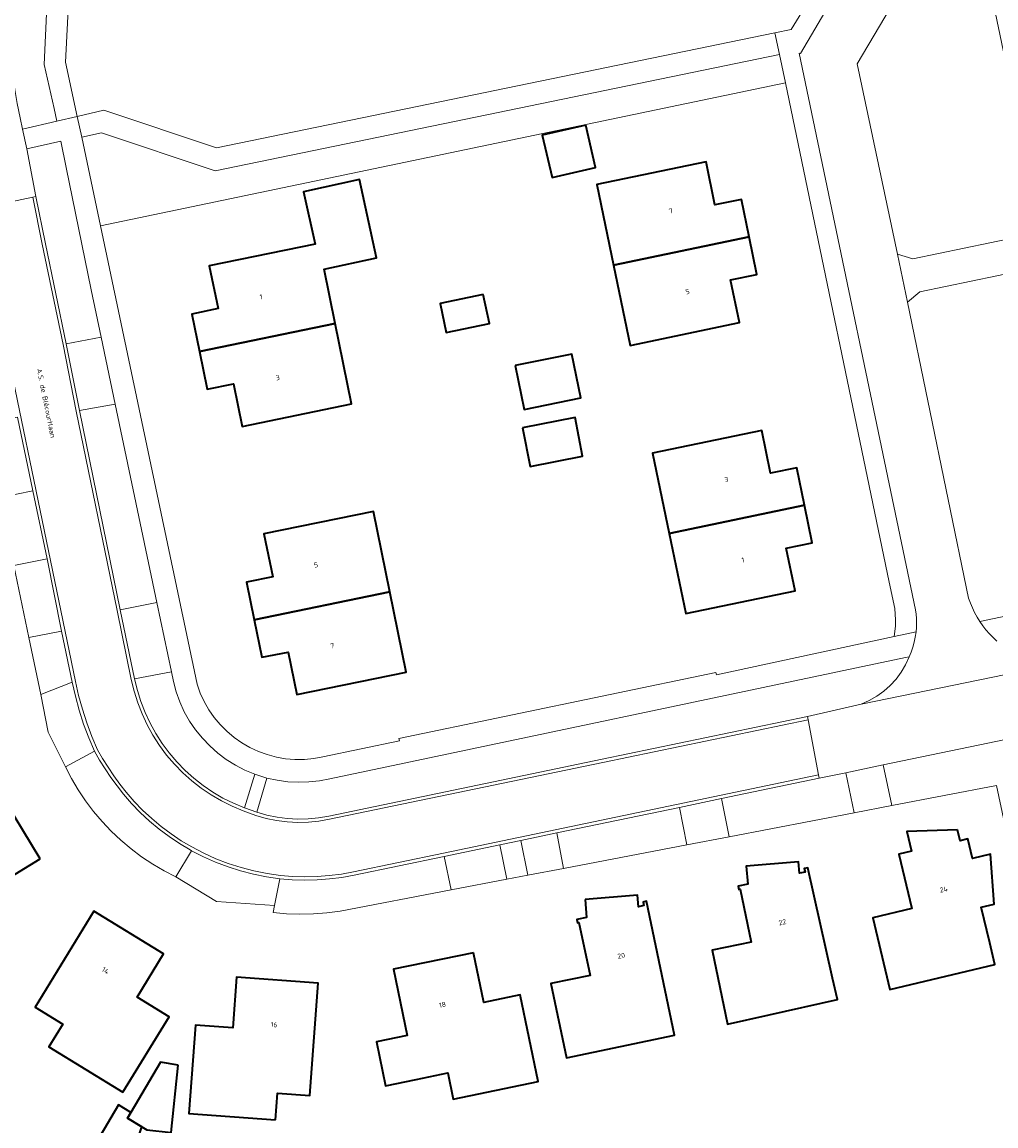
# Model space of a CAD drawing. Header units: metres. Extents: x 229229 to 231729, y 593167 to 595667.
# Tile 243 of 256: x 230797 to 230885, y 595030 to 595129. Entities that reach past the tile are written whole.
import ezdxf
from ezdxf.enums import TextEntityAlignment as Align

# ---------------------------------------------------------------- set-up
doc = ezdxf.new("R2010")
doc.units = ezdxf.units.M
for name, color, linetype, lineweight in [('B-WE-GR-GROENVOORZIENING-GV', 80, 'Continuous', 18), ('B-WE-OG-BEBOUWING-GV', 7, 'Continuous', 35), ('B-WE-OG-BEBOUWING-T18', 10, 'Continuous', 18), ('B-WE-OG-TERREIN_ERF-GV', 7, 'Continuous', 18), ('B-WE-OG-TOPOGRAFIE-T18', 10, 'Continuous', 18), ('B-WE-VH-VERHARDING_GESLOTEN-GV', 252, 'Continuous', 18), ('B-WE-VH-VERHARDING_HALFVERHARDING-GV', 252, 'Continuous', 18), ('B-WE-VH-VERHARDING_OPEN-GV', 252, 'Continuous', 18)]:
    doc.layers.add(name, color=color, linetype=linetype, lineweight=lineweight)
doc.styles.add('NLCS-ISO-M250-T18', font='NLCS-ISO.ttf', dxfattribs={"height": 0.45})

msp = doc.modelspace()

# ---------------------------------------------------------------- linework, layer by layer
at = {"layer": 'B-WE-GR-GROENVOORZIENING-GV'}
for points in [[(230800.184, 595145.71), (230800.65, 595156.691), (230797.691, 595156.846), (230797.575, 595154.294), (230796.755, 595137.07), (230796.404, 595129.686), (230796.323, 595128.397), (230796.301, 595127.106), (230796.34, 595125.815), (230796.439, 595124.528), (230796.598, 595123.246), (230796.816, 595121.973), (230797.093, 595120.712), (230797.309, 595119.674), (230800.383, 595120.392), (230800.131, 595121.548), (230799.231, 595125.5)], [(230888.747, 595110.455), (230882.782, 595138.967), (230882.116, 595138.829), (230877.658, 595131.441), (230876.24, 595132.339), (230872.226, 595125.542), (230875.862, 595108.462), (230877.229, 595108.044)], [(230804.309, 595111.003), (230865.785, 595123.836), (230865.256, 595126.383), (230814.598, 595115.953), (230804.39, 595119.347), (230802.629, 595118.976)], [(230801.225, 595116.256), (230800.738, 595118.6), (230797.673, 595117.923), (230798.5, 595113.641), (230799.359, 595109.408), (230801.231, 595100.405), (230804.365, 595101.004), (230803.473, 595105.256)], [(230889.369, 595107.483), (230877.856, 595105.074), (230876.754, 595104.146), (230882.237, 595077.593), (230882.391, 595077.155), (230882.568, 595076.725), (230882.767, 595076.306), (230882.988, 595075.897), (230883.229, 595075.5), (230895.522, 595078.072)], [(230809.359, 595077.191), (230805.624, 595094.999), (230802.414, 595094.446), (230806.08, 595076.546)], [(230795.258, 595086.634), (230796.531, 595080.522), (230799.523, 595081.134), (230798.24, 595087.239)], [(230797.874, 595074.073), (230798.939, 595068.958), (230801.757, 595070.066), (230800.797, 595074.633)], [(230867.766, 595066.974), (230872.601, 595068.08), (230873.309, 595068.399), (230873.982, 595068.788), (230874.612, 595069.243), (230875.192, 595069.759), (230875.717, 595070.332), (230876.181, 595070.955), (230876.58, 595071.621), (230876.909, 595072.325), (230876.561, 595072.262), (230824.877, 595061.393), (230823.947, 595061.207), (230823.004, 595061.1), (230822.056, 595061.07), (230821.109, 595061.119), (230820.169, 595061.246), (230819.243, 595061.451), (230818.335, 595058.385), (230819.232, 595058.122), (230820.146, 595057.929), (230821.072, 595057.808), (230822.005, 595057.758), (230822.939, 595057.78), (230823.869, 595057.875), (230824.788, 595058.041), (230849.347, 595063.148)], [(230810.844, 595070.109), (230810.662, 595070.975), (230807.359, 595070.343), (230807.607, 595069.316), (230807.923, 595068.307), (230808.306, 595067.322), (230808.754, 595066.365), (230809.265, 595065.44), (230809.837, 595064.552), (230810.467, 595063.704), (230811.153, 595062.899), (230811.891, 595062.143), (230812.678, 595061.438), (230813.511, 595060.787), (230814.385, 595060.193), (230815.297, 595059.659), (230816.243, 595059.188), (230817.218, 595058.781), (230818.152, 595061.793), (230817.264, 595062.162), (230816.41, 595062.603), (230815.595, 595063.114), (230814.825, 595063.69), (230814.106, 595064.328), (230813.442, 595065.023), (230812.838, 595065.771), (230812.298, 595066.566), (230811.825, 595067.404), (230811.424, 595068.277), (230811.096, 595069.181)], [(230890.801, 595035.194), (230891.071, 595040.184), (230890.687, 595045.159), (230890.947, 595061.564), (230890.315, 595065.889), (230883.947, 595064.569), (230874.575, 595062.627), (230875.33, 595058.985), (230884.748, 595060.789), (230891.163, 595030.51), (230890.78, 595035.192)], [(230806.357, 595060.002), (230805.783, 595060.738), (230805.235, 595061.494), (230804.715, 595062.27), (230804.223, 595063.063), (230803.759, 595063.873), (230801.157, 595062.47), (230801.7, 595061.413), (230802.303, 595060.388), (230802.963, 595059.4), (230803.678, 595058.45), (230804.445, 595057.543), (230805.264, 595056.68), (230806.129, 595055.866), (230807.04, 595055.102), (230807.992, 595054.391), (230808.984, 595053.735), (230810.011, 595053.137), (230811.07, 595052.598), (230812.482, 595054.931), (230812.353, 595055.003), (230811.388, 595055.575), (230810.455, 595056.198), (230809.557, 595056.869), (230808.696, 595057.587), (230807.874, 595058.35), (230807.093, 595059.156)], [(230860.036, 595059.603), (230860.747, 595056.19), (230871.964, 595058.34), (230871.219, 595061.931), (230868.806, 595061.431)], [(230845.876, 595053.341), (230856.923, 595055.458), (230856.279, 595058.82), (230845.26, 595056.524)], [(230840.771, 595052.363), (230842.658, 595052.724), (230842.039, 595055.852), (230840.162, 595055.461)], [(230835.152, 595054.417), (230827.078, 595052.734), (230825.976, 595052.535), (230824.864, 595052.394), (230823.747, 595052.312), (230822.627, 595052.289), (230821.507, 595052.325), (230820.391, 595052.42), (230819.92, 595050.004), (230819.799, 595049.386), (230821, 595049.276), (230822.205, 595049.231), (230823.41, 595049.253), (230824.613, 595049.342), (230825.809, 595049.496), (230835.785, 595051.407)]]:
    msp.add_lwpolyline(points, close=True, dxfattribs=at)
msp.add_lwpolyline([(230802.163, 595145.645), (230801.162, 595125.708), (230802.196, 595120.815), (230804.613, 595121.38), (230814.719, 595118.02), (230864.849, 595128.341), (230866.309, 595128.642), (230868.85, 595132.774)], dxfattribs=at)
at = {"layer": 'B-WE-OG-BEBOUWING-GV'}
for points in [[(230847.863, 595120.049), (230843.958, 595119.149), (230844.833, 595115.352), (230848.738, 595116.251)], [(230862.523, 595110.014), (230861.829, 595113.38), (230859.463, 595112.9), (230858.682, 595116.748), (230848.843, 595114.708), (230850.339, 595107.493)], [(230813.184, 595099.727), (230825.365, 595102.235), (230824.368, 595107.111), (230829.083, 595108.145), (230827.546, 595115.155), (230822.533, 595114.055), (230823.559, 595109.375), (230814.052, 595107.431), (230814.851, 595103.582), (230812.495, 595103.093)], [(230862.523, 595110.014), (230850.339, 595107.493), (230851.835, 595100.277), (230861.668, 595102.324), (230860.866, 595106.157), (230863.216, 595106.649)], [(230838.663, 595104.848), (230834.799, 595104.043), (230835.344, 595101.429), (230839.208, 595102.234)], [(230825.365, 595102.235), (230813.184, 595099.727), (230813.873, 595096.361), (230816.245, 595096.833), (230817.009, 595092.99), (230826.839, 595095.027)], [(230841.526, 595098.469), (230842.321, 595094.531), (230847.413, 595095.56), (230846.618, 595099.498)], [(230842.196, 595092.892), (230842.872, 595089.417), (230847.573, 595090.33), (230846.897, 595093.806)], [(230867.505, 595085.934), (230866.814, 595089.299), (230864.453, 595088.817), (230863.67, 595092.652), (230853.848, 595090.606), (230855.34, 595083.409)], [(230855.34, 595083.409), (230856.832, 595076.211), (230866.647, 595078.246), (230865.841, 595082.073), (230868.197, 595082.569), (230867.505, 595085.934)], [(230818.101, 595075.651), (230830.273, 595078.157), (230828.8, 595085.372), (230818.973, 595083.358), (230819.782, 595079.517), (230817.411, 595079.017)], [(230818.101, 595075.651), (230818.791, 595072.285), (230821.151, 595072.758), (230821.918, 595068.935), (230831.747, 595070.942), (230830.273, 595078.157)], [(230798.881, 595054.2), (230795.056, 595060.471), (230791.172, 595058.091), (230789.418, 595060.953), (230782.625, 595056.814), (230786.704, 595050.147), (230788.758, 595051.404), (230790.271, 595048.932)], [(230881.245, 595056.789), (230876.675, 595056.653), (230877.097, 595054.877), (230875.978, 595054.611), (230877.134, 595049.746), (230873.622, 595048.911), (230875.15, 595042.483), (230884.589, 595044.726), (230884.126, 595046.673), (230883.37, 595049.853), (230884.523, 595050.127), (230884.205, 595054.619), (230882.592, 595054.236), (230882.175, 595055.992), (230881.474, 595055.825)], [(230870.021, 595043.492), (230867.789, 595053.397), (230867.483, 595053.328), (230867.549, 595053.005), (230867.06, 595052.904), (230866.959, 595053.944), (230862.273, 595053.534), (230862.401, 595051.941), (230861.534, 595051.759), (230861.6, 595051.447), (230861.718, 595051.471), (230862.7, 595046.721), (230859.202, 595045.992), (230860.596, 595039.353), (230864.335, 595040.195), (230870.453, 595041.574)], [(230847.811, 595050.54), (230847.942, 595048.945), (230847.071, 595048.764), (230847.136, 595048.451), (230847.254, 595048.476), (230848.244, 595043.737), (230844.737, 595043.004), (230846.133, 595036.34), (230855.835, 595038.373), (230853.318, 595050.393), (230853.008, 595050.321), (230853.081, 595049.999), (230852.594, 595049.886), (230852.5, 595050.93)], [(230806.3, 595033.25), (230810.458, 595040.018), (230807.586, 595041.777), (230809.968, 595045.667), (230803.701, 595049.509), (230798.444, 595040.898), (230800.918, 595039.378), (230799.66, 595037.329)], [(230837.785, 595045.765), (230830.594, 595044.287), (230831.819, 595038.34), (230829.07, 595037.774), (230829.88, 595033.839), (230832.629, 595034.405), (230835.474, 595034.993), (230835.958, 595032.646), (230843.593, 595034.223), (230841.986, 595042.005), (230838.714, 595041.321)], [(230820.006, 595030.772), (230820.185, 595033.184), (230823.086, 595032.969), (230823.833, 595043.036), (230816.508, 595043.574), (230816.17, 595039.033), (230812.827, 595039.282), (230812.222, 595031.35)], [(230811.285, 595035.674), (230809.687, 595035.963), (230807.021, 595031.438), (230806.715, 595030.918), (230808.008, 595030.157), (230808.474, 595029.882), (230810.649, 595029.652)], [(230808.008, 595030.157), (230806.715, 595030.918), (230807.021, 595031.438), (230805.904, 595032.112), (230802.26, 595025.927), (230805.84, 595023.495)]]:
    msp.add_lwpolyline(points, close=True, dxfattribs=at)
at = {"layer": 'B-WE-OG-TERREIN_ERF-GV'}
for points in [[(230875.66, 595075.072), (230875.683, 595075.654), (230875.597, 595076.652), (230875.094, 595079.035), (230865.785, 595123.836), (230804.309, 595111.003), (230812.976, 595069.876), (230813.261, 595069.082), (230813.614, 595068.317), (230814.033, 595067.585), (230814.515, 595066.892), (230815.055, 595066.245), (230815.65, 595065.647), (230816.295, 595065.104), (230816.986, 595064.619), (230817.715, 595064.197), (230818.48, 595063.84), (230819.272, 595063.552), (230820.087, 595063.333), (230820.917, 595063.188), (230821.758, 595063.115), (230822.601, 595063.116), (230823.441, 595063.192), (230824.271, 595063.34), (230831.129, 595064.805), (230831.086, 595065.003), (230859.538, 595070.933), (230859.589, 595070.721), (230875.555, 595074.151)], [(230844.833, 595115.352), (230843.958, 595119.149), (230847.863, 595120.049), (230848.738, 595116.251)], [(230850.339, 595107.493), (230848.843, 595114.708), (230858.682, 595116.748), (230859.463, 595112.9), (230861.829, 595113.38), (230862.523, 595110.014), (230863.216, 595106.649), (230860.866, 595106.157), (230861.668, 595102.324), (230851.835, 595100.277)], [(230817.009, 595092.99), (230816.245, 595096.833), (230813.873, 595096.361), (230813.184, 595099.727), (230812.495, 595103.093), (230814.851, 595103.582), (230814.052, 595107.431), (230823.559, 595109.375), (230822.533, 595114.055), (230827.546, 595115.155), (230829.083, 595108.145), (230824.368, 595107.111), (230825.365, 595102.235), (230826.839, 595095.027)], [(230835.344, 595101.429), (230834.799, 595104.043), (230838.663, 595104.848), (230839.208, 595102.234)], [(230841.526, 595098.469), (230846.618, 595099.498), (230847.413, 595095.56), (230842.321, 595094.531)], [(230842.872, 595089.417), (230842.196, 595092.892), (230846.897, 595093.806), (230847.573, 595090.33)], [(230855.34, 595083.409), (230853.848, 595090.606), (230863.67, 595092.652), (230864.453, 595088.817), (230866.814, 595089.299), (230867.505, 595085.934), (230868.197, 595082.569), (230865.841, 595082.073), (230866.647, 595078.246), (230856.832, 595076.211)], [(230831.747, 595070.942), (230821.918, 595068.935), (230821.151, 595072.758), (230818.791, 595072.285), (230818.101, 595075.651), (230817.411, 595079.017), (230819.782, 595079.517), (230818.973, 595083.358), (230828.8, 595085.372), (230830.273, 595078.157)], [(230789.418, 595060.953), (230791.172, 595058.091), (230795.056, 595060.471), (230798.881, 595054.2), (230790.271, 595048.932), (230788.758, 595051.404), (230786.704, 595050.147), (230782.625, 595056.814)], [(230875.978, 595054.611), (230877.097, 595054.877), (230876.675, 595056.653), (230881.245, 595056.789), (230881.474, 595055.825), (230882.175, 595055.992), (230882.592, 595054.236), (230884.205, 595054.619), (230884.523, 595050.127), (230883.37, 595049.853), (230884.126, 595046.673), (230884.589, 595044.726), (230875.15, 595042.483), (230873.622, 595048.911), (230877.134, 595049.746)], [(230861.718, 595051.471), (230861.6, 595051.447), (230861.534, 595051.759), (230862.401, 595051.941), (230862.273, 595053.534), (230866.959, 595053.944), (230867.06, 595052.904), (230867.549, 595053.005), (230867.483, 595053.328), (230867.789, 595053.397), (230870.021, 595043.492), (230870.453, 595041.574), (230864.335, 595040.195), (230860.596, 595039.353), (230859.202, 595045.992), (230862.7, 595046.721)], [(230847.811, 595050.54), (230852.5, 595050.93), (230852.594, 595049.886), (230853.081, 595049.999), (230853.008, 595050.321), (230853.318, 595050.393), (230855.835, 595038.373), (230846.133, 595036.34), (230844.737, 595043.004), (230848.244, 595043.737), (230847.254, 595048.476), (230847.136, 595048.451), (230847.071, 595048.764), (230847.942, 595048.945)], [(230803.701, 595049.509), (230809.968, 595045.667), (230807.586, 595041.777), (230810.458, 595040.018), (230806.3, 595033.25), (230799.66, 595037.329), (230800.918, 595039.378), (230798.444, 595040.898)], [(230837.785, 595045.765), (230838.714, 595041.321), (230841.986, 595042.005), (230843.593, 595034.223), (230835.958, 595032.646), (230835.474, 595034.993), (230832.629, 595034.405), (230829.88, 595033.839), (230829.07, 595037.774), (230831.819, 595038.34), (230830.594, 595044.287)], [(230812.827, 595039.282), (230816.17, 595039.033), (230816.508, 595043.574), (230823.833, 595043.036), (230823.086, 595032.969), (230820.185, 595033.184), (230820.006, 595030.772), (230812.222, 595031.35)], [(230809.687, 595035.963), (230811.285, 595035.674), (230810.649, 595029.652), (230808.474, 595029.882), (230808.008, 595030.157), (230805.84, 595023.495), (230802.26, 595025.927), (230805.904, 595032.112), (230807.021, 595031.438)]]:
    msp.add_lwpolyline(points, close=True, dxfattribs=at)
msp.add_lwpolyline([(230884.748, 595060.789), (230875.33, 595058.985), (230871.964, 595058.34), (230860.747, 595056.19), (230856.923, 595055.458), (230845.876, 595053.341), (230842.658, 595052.724), (230840.771, 595052.363), (230835.785, 595051.407), (230825.809, 595049.496), (230824.613, 595049.342), (230823.41, 595049.253), (230822.205, 595049.231), (230821, 595049.276), (230819.799, 595049.386), (230819.92, 595050.004), (230814.706, 595050.384), (230811.07, 595052.598), (230810.011, 595053.137), (230808.984, 595053.735), (230807.992, 595054.391), (230807.04, 595055.102), (230806.129, 595055.866), (230805.264, 595056.68), (230804.445, 595057.543), (230803.678, 595058.45), (230802.963, 595059.4), (230802.303, 595060.388), (230801.7, 595061.413), (230801.157, 595062.47), (230799.591, 595065.58), (230798.939, 595068.958), (230797.874, 595074.073), (230796.531, 595080.522)], dxfattribs=at)
at = {"layer": 'B-WE-VH-VERHARDING_GESLOTEN-GV'}
msp.add_lwpolyline([(230802.12, 595094.387), (230800.937, 595100.345), (230799.064, 595109.353), (230798.212, 595113.58), (230793.255, 595112.541), (230802.05, 595070.127), (230802.331, 595068.867), (230802.671, 595067.621), (230803.068, 595066.392), (230803.522, 595065.183), (230804.032, 595063.997), (230804.489, 595063.201), (230804.974, 595062.421), (230805.487, 595061.659), (230806.025, 595060.915), (230806.59, 595060.191), (230807.316, 595059.357), (230808.085, 595058.564), (230808.895, 595057.812), (230809.744, 595057.104), (230810.629, 595056.442), (230811.548, 595055.829), (230812.499, 595055.265), (230813.562, 595054.707), (230814.654, 595054.211), (230815.774, 595053.78), (230816.917, 595053.413), (230818.079, 595053.113), (230819.256, 595052.88), (230820.445, 595052.716), (230821.542, 595052.623), (230822.643, 595052.589), (230823.743, 595052.612), (230824.841, 595052.693), (230825.934, 595052.832), (230827.017, 595053.028), (230835.091, 595054.711), (230868.751, 595061.726), (230867.821, 595066.679), (230849.408, 595062.854), (230824.853, 595057.748), (230823.911, 595057.578), (230822.958, 595057.481), (230822.001, 595057.458), (230821.044, 595057.509), (230820.095, 595057.634), (230819.158, 595057.831), (230818.239, 595058.101), (230817.118, 595058.499), (230816.124, 595058.913), (230815.159, 595059.394), (230814.229, 595059.937), (230813.338, 595060.542), (230812.489, 595061.205), (230811.686, 595061.924), (230810.934, 595062.695), (230810.235, 595063.514), (230809.592, 595064.379), (230809.009, 595065.285), (230808.487, 595066.227), (230808.03, 595067.203), (230807.64, 595068.207), (230807.318, 595069.235), (230807.065, 595070.282), (230805.786, 595076.485)], close=True, dxfattribs=at)
at = {"layer": 'B-WE-VH-VERHARDING_HALFVERHARDING-GV'}
for points in [[(230875.862, 595108.462), (230876.754, 595104.146), (230877.856, 595105.074), (230889.369, 595107.483), (230888.747, 595110.455), (230877.229, 595108.044)], [(230819.243, 595061.451), (230818.693, 595061.609), (230818.152, 595061.793), (230817.218, 595058.781), (230818.335, 595058.385)]]:
    msp.add_lwpolyline(points, close=True, dxfattribs=at)
at = {"layer": 'B-WE-VH-VERHARDING_OPEN-GV'}
for points in [[(230800.184, 595145.71), (230799.231, 595125.5), (230800.131, 595121.548), (230800.383, 595120.392), (230802.196, 595120.815), (230801.162, 595125.708), (230802.163, 595145.645)], [(230868.85, 595132.774), (230866.309, 595128.642), (230864.849, 595128.341), (230865.256, 595126.383), (230865.785, 595123.836), (230875.094, 595079.035), (230875.597, 595076.652), (230875.683, 595075.654), (230875.66, 595075.072), (230875.555, 595074.151), (230877.513, 595074.572), (230877.545, 595074.97), (230877.556, 595075.368), (230877.546, 595075.767), (230877.515, 595076.165), (230877.463, 595076.56), (230867.02, 595126.496), (230867.139, 595126.474), (230872.002, 595134.719)], [(230872.002, 595134.719), (230867.139, 595126.474), (230867.02, 595126.496), (230877.463, 595076.56), (230877.515, 595076.165), (230877.546, 595075.767), (230877.556, 595075.368), (230877.545, 595074.97), (230877.513, 595074.572), (230877.449, 595074.109), (230877.356, 595073.651), (230877.235, 595073.2), (230877.086, 595072.758), (230876.909, 595072.325), (230876.58, 595071.621), (230876.181, 595070.955), (230875.717, 595070.332), (230875.192, 595069.759), (230874.612, 595069.243), (230873.982, 595068.788), (230873.309, 595068.399), (230872.601, 595068.08), (230891.413, 595071.95)], [(230884.78, 595073.747), (230884.429, 595074.059), (230884.096, 595074.391), (230883.785, 595074.743), (230883.496, 595075.113), (230883.229, 595075.5), (230882.988, 595075.897), (230882.767, 595076.306), (230882.568, 595076.725), (230882.391, 595077.155), (230882.237, 595077.593), (230876.754, 595104.146), (230875.862, 595108.462), (230872.226, 595125.542), (230876.24, 595132.339)], [(230793.255, 595112.541), (230798.212, 595113.58), (230798.5, 595113.641), (230797.673, 595117.923), (230797.309, 595119.674), (230797.093, 595120.712)], [(230796.852, 595093.841), (230798.24, 595087.239), (230799.523, 595081.134), (230800.797, 595074.633), (230801.757, 595070.066), (230802.041, 595068.793), (230802.384, 595067.534), (230802.785, 595066.293), (230803.244, 595065.072), (230803.759, 595063.873), (230804.223, 595063.063), (230804.715, 595062.27), (230805.235, 595061.494), (230805.783, 595060.738), (230806.357, 595060.002), (230807.093, 595059.156), (230807.874, 595058.35), (230808.696, 595057.587), (230809.557, 595056.869), (230810.455, 595056.198), (230811.388, 595055.575), (230812.353, 595055.003), (230812.482, 595054.931), (230813.542, 595054.383), (230814.631, 595053.896), (230815.746, 595053.472), (230816.883, 595053.111), (230818.039, 595052.814), (230819.209, 595052.584), (230820.391, 595052.42), (230821.507, 595052.325), (230822.627, 595052.289), (230823.747, 595052.312), (230824.864, 595052.394), (230825.976, 595052.535), (230827.078, 595052.734), (230835.152, 595054.417), (230840.162, 595055.461), (230842.039, 595055.852), (230845.26, 595056.524), (230856.279, 595058.82), (230860.036, 595059.603), (230868.806, 595061.431), (230868.751, 595061.726), (230835.091, 595054.711), (230827.017, 595053.028), (230825.934, 595052.832), (230824.841, 595052.693), (230823.743, 595052.612), (230822.643, 595052.589), (230821.542, 595052.623), (230820.445, 595052.716), (230819.256, 595052.88), (230818.079, 595053.113), (230816.917, 595053.413), (230815.774, 595053.78), (230814.654, 595054.211), (230813.562, 595054.707), (230812.499, 595055.265), (230811.548, 595055.829), (230810.629, 595056.442), (230809.744, 595057.104), (230808.895, 595057.812), (230808.085, 595058.564), (230807.316, 595059.357), (230806.59, 595060.191), (230806.025, 595060.915), (230805.487, 595061.659), (230804.974, 595062.421), (230804.489, 595063.201), (230804.032, 595063.997), (230803.522, 595065.183), (230803.068, 595066.392), (230802.671, 595067.621), (230802.331, 595068.867), (230802.05, 595070.127), (230793.255, 595112.541)], [(230895.522, 595078.072), (230883.229, 595075.5), (230883.496, 595075.113), (230883.785, 595074.743), (230884.096, 595074.391), (230884.429, 595074.059), (230884.78, 595073.747)]]:
    msp.add_lwpolyline(points, dxfattribs=at)
for points in [[(230802.629, 595118.976), (230804.39, 595119.347), (230814.598, 595115.953), (230865.256, 595126.383), (230864.849, 595128.341), (230814.719, 595118.02), (230804.613, 595121.38), (230802.196, 595120.815)], [(230804.309, 595111.003), (230802.629, 595118.976), (230802.196, 595120.815), (230800.383, 595120.392), (230797.309, 595119.674), (230797.673, 595117.923), (230800.738, 595118.6), (230801.225, 595116.256), (230803.473, 595105.256), (230804.365, 595101.004), (230805.624, 595094.999), (230809.359, 595077.191), (230810.662, 595070.975), (230810.844, 595070.109), (230811.096, 595069.181), (230811.424, 595068.277), (230811.825, 595067.404), (230812.298, 595066.566), (230812.838, 595065.771), (230813.442, 595065.023), (230814.106, 595064.328), (230814.825, 595063.69), (230815.595, 595063.114), (230816.41, 595062.603), (230817.264, 595062.162), (230818.152, 595061.793), (230818.693, 595061.609), (230819.243, 595061.451), (230820.169, 595061.246), (230821.109, 595061.119), (230822.056, 595061.07), (230823.004, 595061.1), (230823.947, 595061.207), (230824.877, 595061.393), (230876.561, 595072.262), (230876.909, 595072.325), (230877.086, 595072.758), (230877.235, 595073.2), (230877.356, 595073.651), (230877.449, 595074.109), (230877.513, 595074.572), (230875.555, 595074.151), (230859.589, 595070.721), (230859.538, 595070.933), (230831.086, 595065.003), (230831.129, 595064.805), (230824.271, 595063.34), (230823.441, 595063.192), (230822.601, 595063.116), (230821.758, 595063.115), (230820.917, 595063.188), (230820.087, 595063.333), (230819.272, 595063.552), (230818.48, 595063.84), (230817.715, 595064.197), (230816.986, 595064.619), (230816.295, 595065.104), (230815.65, 595065.647), (230815.055, 595066.245), (230814.515, 595066.892), (230814.033, 595067.585), (230813.614, 595068.317), (230813.261, 595069.082), (230812.976, 595069.876)], [(230849.408, 595062.854), (230867.821, 595066.679), (230867.766, 595066.974), (230849.347, 595063.148), (230824.788, 595058.041), (230823.869, 595057.875), (230822.939, 595057.78), (230822.005, 595057.758), (230821.072, 595057.808), (230820.146, 595057.929), (230819.232, 595058.122), (230818.335, 595058.385), (230817.218, 595058.781), (230816.243, 595059.188), (230815.297, 595059.659), (230814.385, 595060.193), (230813.511, 595060.787), (230812.678, 595061.438), (230811.891, 595062.143), (230811.153, 595062.899), (230810.467, 595063.704), (230809.837, 595064.552), (230809.265, 595065.44), (230808.754, 595066.365), (230808.306, 595067.322), (230807.923, 595068.307), (230807.607, 595069.316), (230807.359, 595070.343), (230806.08, 595076.546), (230802.414, 595094.446), (230801.231, 595100.405), (230799.359, 595109.408), (230798.5, 595113.641), (230798.212, 595113.58), (230799.064, 595109.353), (230800.937, 595100.345), (230802.12, 595094.387), (230805.786, 595076.485), (230807.065, 595070.282), (230807.318, 595069.235), (230807.64, 595068.207), (230808.03, 595067.203), (230808.487, 595066.227), (230809.009, 595065.285), (230809.592, 595064.379), (230810.235, 595063.514), (230810.934, 595062.695), (230811.686, 595061.924), (230812.489, 595061.205), (230813.338, 595060.542), (230814.229, 595059.937), (230815.159, 595059.394), (230816.124, 595058.913), (230817.118, 595058.499), (230818.239, 595058.101), (230819.158, 595057.831), (230820.095, 595057.634), (230821.044, 595057.509), (230822.001, 595057.458), (230822.958, 595057.481), (230823.911, 595057.578), (230824.853, 595057.748)], [(230805.624, 595094.999), (230804.365, 595101.004), (230801.231, 595100.405), (230802.414, 595094.446)], [(230798.24, 595087.239), (230796.852, 595093.841), (230793.891, 595093.199), (230795.258, 595086.634)], [(230799.523, 595081.134), (230796.531, 595080.522), (230797.874, 595074.073), (230800.797, 595074.633)], [(230810.662, 595070.975), (230809.359, 595077.191), (230806.08, 595076.546), (230807.359, 595070.343)], [(230890.315, 595065.889), (230892.884, 595066.421), (230895.079, 595066.876), (230895.015, 595067.169), (230893.92, 595072.175), (230893.856, 595072.468), (230891.413, 595071.95), (230872.601, 595068.08), (230867.766, 595066.974), (230867.821, 595066.679), (230868.751, 595061.726), (230868.806, 595061.431), (230871.219, 595061.931), (230874.575, 595062.627), (230883.947, 595064.569)], [(230801.757, 595070.066), (230798.939, 595068.958), (230799.591, 595065.58), (230801.157, 595062.47), (230803.759, 595063.873), (230803.244, 595065.072), (230802.785, 595066.293), (230802.384, 595067.534), (230802.041, 595068.793)], [(230874.575, 595062.627), (230871.219, 595061.931), (230871.964, 595058.34), (230875.33, 595058.985)], [(230860.747, 595056.19), (230860.036, 595059.603), (230856.279, 595058.82), (230856.923, 595055.458)], [(230845.26, 595056.524), (230842.039, 595055.852), (230842.658, 595052.724), (230845.876, 595053.341)], [(230820.391, 595052.42), (230819.209, 595052.584), (230818.039, 595052.814), (230816.883, 595053.111), (230815.746, 595053.472), (230814.631, 595053.896), (230813.542, 595054.383), (230812.482, 595054.931), (230811.07, 595052.598), (230814.706, 595050.384), (230819.92, 595050.004)], [(230835.152, 595054.417), (230835.785, 595051.407), (230840.771, 595052.363), (230840.162, 595055.461)]]:
    msp.add_lwpolyline(points, close=True, dxfattribs=at)

# ---------------------------------------------------------------- texts
at = {"layer": 'B-WE-OG-BEBOUWING-T18', "style": 'NLCS-ISO-M250-T18'}
for s, rotation, p in [('7', 11.6, (230855.495, 595112.34)), ('5', 11.6, (230856.999, 595105.105)), ('1', 11.5, (230818.718, 595104.636)), ('3', 11.5, (230820.214, 595097.384)), ('3', 11.7, (230860.487, 595088.248)), ('5', 11.9, (230823.647, 595080.575)), ('1', 11.7, (230861.975, 595081.019)), ('7', 11.6, (230825.117, 595073.324)), ('24', 11.8, (230879.991, 595051.454)), ('22', 12.7, (230865.518, 595048.508)), ('20', 11.8, (230851.042, 595045.504)), ('14', 328.5, (230804.744, 595044.178)), ('18', 11.6, (230834.995, 595041.108)), ('16', 355.8, (230819.878, 595039.316))]:
    msp.add_text(s, height=0.45, rotation=rotation, dxfattribs=at).set_placement(p, align=Align.MIDDLE)
at = {"layer": 'B-WE-OG-TOPOGRAFIE-T18', "style": 'NLCS-ISO-M250-T18'}
msp.add_text('A.S. de Blécourtlaan', height=0.45, rotation=281.5, dxfattribs=at).set_placement((230799.429, 595095.093), align=Align.MIDDLE)

doc.saveas('drawing.dxf')
